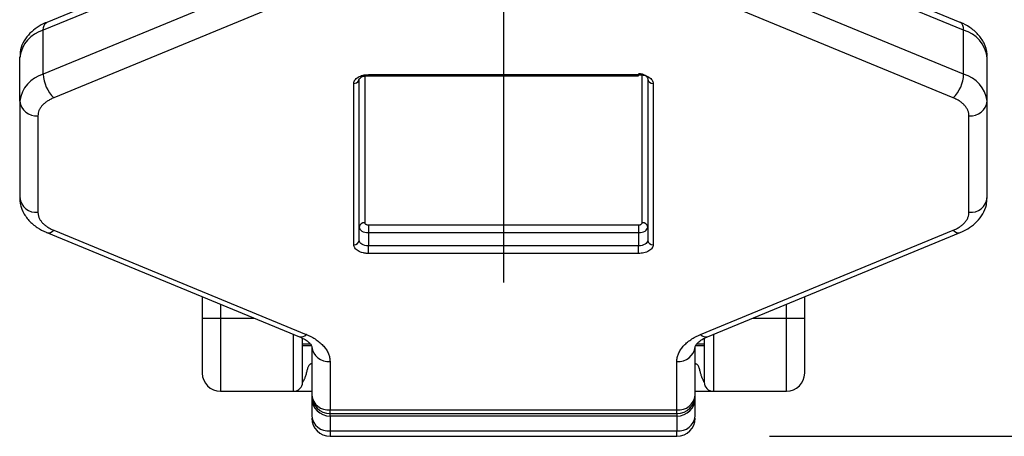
# Model space of a CAD drawing. Header units: millimetres. Extents: x 25 to 1092, y 25 to 838.
# Tile 71 of 81: x 836 to 890, y 435 to 458. Entities that reach past the tile are written whole.
import ezdxf

# ---------------------------------------------------------------- set-up
doc = ezdxf.new("R2010")
doc.units = ezdxf.units.MM
doc.header["$LTSCALE"] = 4
doc.linetypes.add('SLD-Center', pattern=[19.05, 15.24, -1.27, 1.27, -1.27])
doc.linetypes.add('SLD-Solid', pattern=[0])
doc.layers.add('CENTER', color=40, linetype='SLD-Center')
doc.layers.add('DIMENSIONS', color=140, linetype='SLD-Solid', lineweight=25)
doc.styles.add('SLDTEXTSTYLE0', font='VERDANA.TTF')
doc.dimstyles.new('SLDDIMSTYLE1', dxfattribs={"dimtxt": 8.632031, "dimasz": 13.208, "dimexe": 0, "dimexo": 0.0625, "dimgap": 2.158008, "dimtad": 0, "dimtih": 1, "dimtoh": 1, "dimrnd": 1e-09, "dimzin": 4, "dimdsep": 46, "dimtxsty": 'SLDTEXTSTYLE0', "dimsah": 1, "dimcen": 0.09, "dimadec": 0, "dimazin": 1, "dimtfac": 1, "dimtofl": 0, "dimtmove": 0, "dimatfit": 3, "dimfxl": 0, "dimfrac": 2, "dimtolj": 1, "dimtzin": 12, "dimarcsym": 0})

# ---------------------------------------------------------------- blocks, each defined once
blk = doc.blocks.new('_D_5')
at = {"layer": 'DIMENSIONS'}
for p, q in [((879.097, 599.437), (1071.421, 599.437)), ((1058.721, 599.437), (1058.721, 510.816)), ((1045.896, 495.164), (1042.997, 495.164)), ((1042.997, 495.164), (1042.997, 481.445)), ((1071.547, 495.164), (1074.445, 495.164)), ((1074.445, 495.164), (1074.445, 481.445)), ((1042.997, 481.445), (1045.896, 481.445)), ((1074.445, 481.445), (1071.547, 481.445)), ((1058.721, 435.472), (1058.721, 479.513)), ((877.097, 435.472), (1071.421, 435.472))]:
    blk.add_line(p, q, dxfattribs=at)
for points in [[(1058.721, 599.437), (1056.689, 586.229), (1060.753, 586.229)], [(1058.721, 435.472), (1060.753, 448.68), (1056.689, 448.68)]]:
    blk.add_solid(points, dxfattribs=at)
at = {"layer": 'DIMENSIONS', "char_height": 8.4667, "attachment_point": 1, "style": 'SLDTEXTSTYLE0'}
for s, insert in [('164.0', (1042.305, 507.85)), ('6.46', (1045.896, 492.199))]:
    blk.add_mtext(s, dxfattribs=dict(at, insert=insert))
blk = doc.blocks.new('SW_CENTERMARKSYMBOL_0')
at = {"layer": 'CENTER', "color": 0}
for p, q in [((0, 5.08), (0, 24.54)), ((0, 0), (0, 2.54)), ((-5.08, 0), (-24.54, 0)), ((0, 0), (-2.54, 0)), ((0, 0), (0, -2.54)), ((0, 0), (2.54, 0)), ((5.08, 0), (24.54, 0)), ((0, -5.08), (0, -24.54))]:
    blk.add_line(p, q, dxfattribs=at)

msp = doc.modelspace()

# ---------------------------------------------------------------- linework, layer by layer
for p, q in [((851.336, 463.848), (837.499, 458.14)), ((887.536, 458.14), (873.699, 463.848)), ((851.149, 463.415), (837.312, 457.707)), ((887.723, 457.707), (873.886, 463.415)), ((851.149, 461.009), (837.312, 455.3)), ((887.723, 455.3), (873.886, 461.009)), ((851.717, 459.715), (837.881, 454.007)), ((887.154, 454.007), (873.318, 459.715)), ((837.312, 455.3), (837.312, 457.707)), ((887.723, 455.3), (887.723, 457.707)), ((836.017, 453.826), (836.017, 456.233)), ((889.017, 453.826), (889.017, 456.233)), ((855.117, 455.278), (869.917, 455.278)), ((855.117, 455.278), (855.117, 455.218)), ((855.117, 455.218), (869.917, 455.218)), ((869.917, 455.278), (869.917, 455.218)), ((870.117, 447.166), (870.117, 455.314)), ((854.317, 445.962), (854.317, 454.8)), ((854.612, 454.997), (854.617, 455.041)), ((854.617, 446.203), (854.617, 455.041)), ((854.917, 455.199), (854.917, 447.166)), ((870.417, 455.041), (870.417, 446.203)), ((870.717, 454.8), (870.717, 445.962)), ((836.017, 453.826), (836.017, 448.54)), ((889.017, 448.54), (889.017, 453.826)), ((837.017, 453.024), (837.017, 447.738)), ((888.017, 447.738), (888.017, 453.024)), ((837.499, 446.633), (851.336, 440.925)), ((837.881, 446.755), (851.717, 441.047)), ((855.117, 447.046), (869.917, 447.046)), ((855.117, 447.046), (855.117, 446.626)), ((855.117, 446.626), (855.117, 445.904)), ((855.117, 446.626), (869.917, 446.626)), ((869.917, 447.046), (869.917, 446.626)), ((869.917, 446.626), (869.917, 445.904)), ((873.318, 441.047), (887.154, 446.755)), ((873.699, 440.925), (887.536, 446.633)), ((855.117, 445.485), (855.117, 445.904)), ((869.917, 445.904), (855.117, 445.904)), ((869.917, 445.485), (869.917, 445.904)), ((869.917, 445.485), (855.117, 445.485)), ((846.017, 443.119), (846.017, 441.937)), ((879.017, 441.937), (879.017, 443.119)), ((847.017, 442.706), (847.017, 441.937)), ((878.017, 441.937), (878.017, 442.706)), ((846.017, 441.937), (847.017, 441.937)), ((847.017, 441.937), (847.017, 437.937)), ((847.017, 441.937), (848.882, 441.937)), ((876.152, 441.937), (878.017, 441.937)), ((878.017, 437.937), (878.017, 441.937)), ((878.017, 441.937), (879.017, 441.937)), ((851.017, 437.937), (851.017, 441.056)), ((851.348, 440.92), (851.338, 440.924)), ((874.017, 441.056), (874.017, 437.937)), ((851.517, 440.536), (851.927, 440.536)), ((851.517, 440.437), (851.996, 440.437)), ((852.017, 440.373), (852.017, 437.721)), ((873.017, 440.437), (873.517, 440.437)), ((873.017, 437.721), (873.017, 440.373)), ((873.111, 440.536), (873.517, 440.536)), ((853.017, 439.571), (853.017, 436.919)), ((872.017, 436.919), (872.017, 439.571)), ((847.017, 437.937), (851.017, 437.937)), ((852.017, 437.721), (852.017, 437.57)), ((852.017, 437.57), (852.017, 436.571)), ((873.017, 437.57), (873.017, 437.721)), ((873.017, 436.571), (873.017, 437.57)), ((874.017, 437.937), (878.017, 437.937)), ((853.017, 436.919), (872.017, 436.919)), ((853.017, 436.722), (853.017, 436.919)), ((872.017, 436.722), (872.017, 436.919)), ((853.017, 436.722), (872.017, 436.722)), ((853.017, 436.579), (853.017, 436.722)), ((872.017, 436.579), (853.017, 436.579)), ((853.017, 436.579), (853.017, 435.769)), ((872.017, 436.722), (872.017, 436.579)), ((872.017, 436.579), (872.017, 435.769)), ((853.017, 435.769), (872.017, 435.769)), ((853.017, 435.769), (853.017, 435.472)), ((853.017, 435.472), (872.017, 435.472)), ((872.017, 435.472), (872.017, 435.769))]:
    msp.add_line(p, q)
at = {"flags": 128}
for points in [[(837.312, 457.707), (837.323, 457.854), (837.355, 457.976), (837.408, 458.07), (837.479, 458.13), (837.499, 458.14)], [(887.723, 457.707), (887.712, 457.854), (887.679, 457.976), (887.627, 458.07), (887.556, 458.13), (887.536, 458.14)], [(869.917, 455.339), (870.015, 455.333), (870.109, 455.316), (870.195, 455.289), (870.271, 455.252), (870.333, 455.206), (870.379, 455.155), (870.408, 455.099), (870.417, 455.041)], [(854.617, 446.925), (854.627, 446.867), (854.655, 446.811), (854.702, 446.759), (854.764, 446.714), (854.84, 446.677), (854.926, 446.649), (855.02, 446.632), (855.117, 446.626)], [(869.917, 446.626), (870.015, 446.632), (870.109, 446.649), (870.195, 446.677), (870.271, 446.714), (870.333, 446.759), (870.379, 446.811), (870.408, 446.867), (870.417, 446.925)], [(855.117, 445.904), (855.02, 445.91), (854.926, 445.927), (854.84, 445.955), (854.764, 445.992), (854.702, 446.037), (854.655, 446.089), (854.627, 446.145), (854.617, 446.203)], [(870.417, 446.203), (870.408, 446.145), (870.379, 446.089), (870.333, 446.037), (870.271, 445.992), (870.195, 445.955), (870.109, 445.927), (870.015, 445.91), (869.917, 445.904)], [(851.722, 441.045), (851.721, 441.045), (851.721, 441.045), (851.72, 441.046), (851.72, 441.046), (851.719, 441.046), (851.718, 441.046), (851.718, 441.047), (851.717, 441.047)], [(873.318, 441.047), (873.317, 441.047), (873.317, 441.046), (873.316, 441.046), (873.315, 441.046), (873.315, 441.046), (873.314, 441.045), (873.313, 441.045), (873.313, 441.045)]]:
    msp.add_lwpolyline(points, dxfattribs=at)
for centre, radius, start, end in [((837.784, 455.987), 1.784, 105.3435, 172.0616), ((887.251, 455.987), 1.784, 7.9384, 74.6565), ((837.784, 453.58), 1.784, 105.3435, 172.0616), ((839.203, 455.36), 1.892, 181.8024, 225.6472), ((885.832, 455.36), 1.892, 314.3528, 358.1976), ((887.251, 453.58), 1.784, 7.9384, 74.6565), ((854.331, 455.107), 0.307, 267.4134, 328.8255), ((870.691, 455.074), 0.275, 186.9561, 275.5749), ((836.928, 453.938), 0.918, 186.9561, 275.5749), ((888.107, 453.938), 0.918, 264.4251, 353.0439), ((836.928, 448.651), 0.918, 186.9561, 275.5749), ((888.107, 448.651), 0.918, 264.4251, 353.0439), ((854.891, 446.892), 0.275, 84.4251, 173.0439), ((870.144, 446.892), 0.275, 6.9561, 95.5749), ((837.59, 447.005), 0.383, 256.3309, 319.2922), ((887.445, 447.006), 0.384, 220.7509, 283.3598), ((854.344, 446.236), 0.275, 264.4251, 353.0439), ((870.691, 446.236), 0.275, 186.9561, 275.5749), ((851.427, 441.297), 0.383, 256.2481, 319.3038), ((851.429, 441.298), 0.387, 257.8106, 319.1118), ((873.605, 441.297), 0.386, 220.8159, 282.7019), ((873.608, 441.297), 0.383, 220.6962, 283.7519), ((852.928, 440.484), 0.918, 186.9561, 275.5749), ((872.107, 440.484), 0.918, 264.4251, 353.0439), ((847.017, 438.937), 1, 180, 270), ((878.017, 438.937), 1, 270, 0), ((851.017, 438.437), 0.5, 270, 0), ((874.017, 438.437), 0.5, 180, 270), ((852.928, 437.833), 0.918, 186.9561, 275.5749), ((853.017, 437.722), 1, 180.0121, 270.0121), ((872.107, 437.833), 0.918, 264.4251, 353.0439), ((872.018, 437.722), 1, 269.9879, 359.9879), ((852.928, 436.682), 0.918, 186.9561, 275.5749), ((853.017, 436.472), 1, 180, 270), ((872.107, 436.682), 0.918, 264.4251, 353.0439), ((872.017, 436.472), 1, 270, 0)]:
    msp.add_arc(centre, radius, start, end)
for centre, start_param, end_param in [((853.017, 437.57), 3.141593, 4.712389), ((872.017, 437.57), 4.712389, 6.283185)]:
    msp.add_ellipse(centre, major_axis=(1, 0), ratio=0.990416, start_param=start_param, end_param=end_param)
for points, knots in [([(837.503, 458.136), (837.475, 458.126), (837.283, 458.059), (836.964, 457.869), (836.56, 457.55), (836.243, 457.133), (836.041, 456.68), (836.038, 456.367), (836.037, 456.233)], [0, 0, 0, 0, 0.0325437, 0.2209027, 0.4216802, 0.628743, 0.8414507, 1, 1, 1, 1]), ([(888.999, 456.25), (889.004, 456.299), (889.029, 456.556), (888.866, 457.001), (888.533, 457.5), (888.079, 457.867), (887.734, 458.069), (887.543, 458.136), (887.535, 458.139)], [0, 0, 0, 0, 0.05882, 0.309594, 0.544893, 0.777735, 0.990301, 1, 1, 1, 1]), ([(854.317, 454.8), (854.318, 454.815), (854.319, 454.845), (854.33, 454.89), (854.348, 454.933), (854.382, 454.992), (854.444, 455.064), (854.548, 455.14), (854.675, 455.202), (854.817, 455.246), (854.967, 455.273), (855.067, 455.276), (855.117, 455.278)], [0, 0, 0, 0, 0.060243, 0.119999, 0.179808, 0.240207, 0.369955, 0.500129, 0.629877, 0.760052, 0.879922, 1, 1, 1, 1]), ([(854.595, 454.949), (854.598, 454.982), (854.604, 455.049), (854.715, 455.14), (854.89, 455.207), (855.041, 455.215), (855.117, 455.219)], [0, 0, 0, 0, 0.2372251, 0.4819613, 0.7357475, 1, 1, 1, 1]), ([(869.917, 455.278), (869.943, 455.277), (869.993, 455.276), (870.067, 455.27), (870.141, 455.259), (870.24, 455.239), (870.36, 455.202), (870.487, 455.14), (870.591, 455.064), (870.664, 454.979), (870.709, 454.89), (870.715, 454.83), (870.717, 454.8)], [0, 0, 0, 0, 0.060243, 0.119999, 0.179808, 0.240207, 0.369955, 0.500129, 0.629877, 0.760052, 0.879922, 1, 1, 1, 1]), ([(837.881, 454.007), (837.848, 453.993), (837.784, 453.965), (837.693, 453.92), (837.606, 453.871), (837.495, 453.801), (837.369, 453.706), (837.242, 453.581), (837.141, 453.447), (837.07, 453.308), (837.025, 453.166), (837.02, 453.072), (837.017, 453.024)], [0, 0, 0, 0, 0.061656, 0.123126, 0.18463, 0.246385, 0.373086, 0.500054, 0.626754, 0.753722, 0.876795, 1, 1, 1, 1]), ([(888.017, 453.024), (888.017, 453.048), (888.015, 453.095), (888.004, 453.166), (887.987, 453.236), (887.954, 453.33), (887.894, 453.447), (887.793, 453.58), (887.666, 453.706), (887.515, 453.82), (887.346, 453.922), (887.218, 453.979), (887.154, 454.007)], [0, 0, 0, 0, 0.061656, 0.123126, 0.18463, 0.246385, 0.373086, 0.500054, 0.626754, 0.753722, 0.876795, 1, 1, 1, 1]), ([(836.035, 448.523), (836.031, 448.474), (836.005, 448.217), (836.169, 447.772), (836.502, 447.273), (836.956, 446.906), (837.301, 446.704), (837.492, 446.637), (837.5, 446.634)], [0, 0, 0, 0, 0.058817, 0.309576, 0.544861, 0.777689, 0.990242, 1, 1, 1, 1]), ([(887.532, 446.637), (887.56, 446.647), (887.751, 446.714), (888.071, 446.905), (888.474, 447.223), (888.792, 447.64), (888.993, 448.093), (888.997, 448.406), (888.998, 448.54)], [0, 0, 0, 0, 0.032582, 0.220924, 0.421683, 0.628726, 0.841415, 1, 1, 1, 1]), ([(837.017, 447.738), (837.018, 447.714), (837.019, 447.667), (837.03, 447.596), (837.048, 447.526), (837.081, 447.432), (837.141, 447.316), (837.242, 447.182), (837.369, 447.056), (837.52, 446.943), (837.689, 446.84), (837.817, 446.784), (837.881, 446.755)], [0, 0, 0, 0, 0.061656, 0.123126, 0.18463, 0.246385, 0.373086, 0.500054, 0.626754, 0.753722, 0.876795, 1, 1, 1, 1]), ([(887.154, 446.755), (887.187, 446.769), (887.251, 446.797), (887.342, 446.842), (887.429, 446.891), (887.54, 446.961), (887.666, 447.056), (887.793, 447.182), (887.894, 447.316), (887.965, 447.454), (888.009, 447.596), (888.015, 447.691), (888.017, 447.738)], [0, 0, 0, 0, 0.061656, 0.123126, 0.18463, 0.246385, 0.373086, 0.500054, 0.626754, 0.753722, 0.876795, 1, 1, 1, 1]), ([(854.917, 447.166), (854.918, 447.158), (854.919, 447.142), (854.931, 447.12), (854.95, 447.099), (854.983, 447.075), (855.038, 447.051), (855.091, 447.048), (855.117, 447.046)], [0, 0, 0, 0, 0.1272, 0.249746, 0.3727, 0.501075, 0.749743, 1, 1, 1, 1]), ([(869.917, 447.046), (869.931, 447.047), (869.957, 447.047), (869.994, 447.054), (870.029, 447.065), (870.069, 447.085), (870.11, 447.118), (870.115, 447.15), (870.117, 447.166)], [0, 0, 0, 0, 0.1272, 0.249746, 0.3727, 0.501075, 0.749743, 1, 1, 1, 1]), ([(855.117, 445.485), (855.092, 445.485), (855.042, 445.486), (854.967, 445.492), (854.894, 445.503), (854.795, 445.523), (854.675, 445.56), (854.548, 445.622), (854.444, 445.698), (854.371, 445.783), (854.325, 445.872), (854.32, 445.932), (854.317, 445.962)], [0, 0, 0, 0, 0.060243, 0.119999, 0.179808, 0.240207, 0.369955, 0.500129, 0.629877, 0.760052, 0.879922, 1, 1, 1, 1]), ([(870.717, 445.962), (870.717, 445.947), (870.715, 445.917), (870.704, 445.873), (870.687, 445.829), (870.653, 445.77), (870.591, 445.698), (870.487, 445.622), (870.36, 445.56), (870.218, 445.517), (870.068, 445.489), (869.968, 445.486), (869.917, 445.485)], [0, 0, 0, 0, 0.060243, 0.119999, 0.179808, 0.240207, 0.369955, 0.500129, 0.629877, 0.760052, 0.879922, 1, 1, 1, 1]), ([(851.337, 440.921), (851.423, 440.883), (851.614, 440.8), (851.822, 440.651), (851.964, 440.507), (852.015, 440.4), (852.022, 440.39), (852.017, 440.373), (852.017, 440.372)], [0, 0, 0, 0, 0.154834, 0.345019, 0.538812, 0.745083, 0.990466, 1, 1, 1, 1]), ([(851.517, 438.437), (851.517, 438.484), (851.517, 438.556), (851.517, 438.992), (851.517, 439.443), (851.517, 440.005), (851.517, 440.474), (851.517, 440.773), (851.517, 440.837)], [0, 0, 0, 0, 0.300988, 0.464691, 0.628517, 0.79222, 0.956046, 1, 1, 1, 1]), ([(851.722, 441.045), (851.77, 441.024), (851.867, 440.983), (852.004, 440.914), (852.134, 440.842), (852.301, 440.737), (852.49, 440.593), (852.68, 440.405), (852.832, 440.205), (852.938, 439.996), (853.005, 439.784), (853.013, 439.642), (853.017, 439.571)], [0, 0, 0, 0, 0.061672, 0.123147, 0.184645, 0.246383, 0.37313, 0.500054, 0.6268, 0.753725, 0.876818, 1, 1, 1, 1]), ([(872.017, 439.571), (872.018, 439.606), (872.02, 439.677), (872.037, 439.783), (872.063, 439.889), (872.113, 440.03), (872.203, 440.204), (872.354, 440.405), (872.545, 440.593), (872.771, 440.764), (873.026, 440.918), (873.217, 441.002), (873.313, 441.045)], [0, 0, 0, 0, 0.061672, 0.123147, 0.184645, 0.246383, 0.37313, 0.500054, 0.6268, 0.753725, 0.876818, 1, 1, 1, 1]), ([(873.018, 440.374), (873.017, 440.386), (873.016, 440.407), (873.107, 440.558), (873.328, 440.738), (873.533, 440.864), (873.685, 440.917), (873.696, 440.921)], [0, 0, 0, 0, 0.297214, 0.550314, 0.751347, 0.982207, 1, 1, 1, 1]), ([(873.517, 440.831), (873.517, 440.77), (873.517, 440.473), (873.517, 440.005), (873.517, 439.444), (873.517, 438.992), (873.517, 438.556), (873.517, 438.484), (873.517, 438.437)], [0, 0, 0, 0, 0.042815, 0.206713, 0.370734, 0.534632, 0.698654, 1, 1, 1, 1]), ([(852.017, 439.437), (852.001, 439.436), (851.969, 439.434), (851.926, 439.42), (851.885, 439.392), (851.849, 439.344), (851.805, 439.253), (851.773, 439.144), (851.741, 439.029), (851.716, 438.931), (851.689, 438.83), (851.659, 438.736), (851.631, 438.656), (851.599, 438.579), (851.562, 438.504), (851.525, 438.446), (851.52, 438.44), (851.517, 438.437)], [0, 0, 0, 0, 0.036192, 0.069049, 0.100579, 0.144258, 0.200533, 0.325343, 0.395285, 0.466108, 0.549608, 0.629946, 0.691129, 0.745923, 0.83607, 0.917994, 1, 1, 1, 1]), ([(873.517, 438.437), (873.517, 438.438), (873.516, 438.439), (873.507, 438.452), (873.495, 438.473), (873.478, 438.502), (873.459, 438.54), (873.438, 438.586), (873.415, 438.64), (873.39, 438.703), (873.366, 438.773), (873.341, 438.852), (873.309, 438.967), (873.275, 439.094), (873.239, 439.208), (873.214, 439.289), (873.183, 439.348), (873.137, 439.399), (873.08, 439.431), (873.039, 439.435), (873.017, 439.437)], [0, 0, 0, 0, 0.038908, 0.077215, 0.115938, 0.156059, 0.198466, 0.243912, 0.293011, 0.346249, 0.404011, 0.466596, 0.534238, 0.671945, 0.760787, 0.80078, 0.858701, 0.908446, 0.953889, 1, 1, 1, 1]), ([(851.017, 437.937), (851.017, 437.937), (851.043, 437.937), (851.08, 437.937), (851.092, 437.937), (851.142, 437.937), (851.179, 437.937), (851.396, 437.937), (851.556, 437.937), (852.017, 437.937)], [0, 0, 0, 0, 0.25, 0.25, 0.5, 0.5, 0.75, 0.75, 1, 1, 1, 1]), ([(873.017, 437.937), (873.479, 437.937), (873.639, 437.937), (873.856, 437.937), (873.892, 437.937), (873.942, 437.937), (873.955, 437.937), (873.992, 437.937), (874.017, 437.937), (874.017, 437.937)], [0, 0, 0, 0, 0.25, 0.25, 0.5, 0.5, 0.75, 0.75, 1, 1, 1, 1])]:
    msp.add_open_spline(points, degree=3, knots=knots)
for points in [[(846.017, 441.937), (846.017, 440.281), (846.017, 438.937), (846.017, 438.937)], [(879.017, 438.937), (879.017, 438.937), (879.017, 440.281), (879.017, 441.937)]]:
    msp.add_open_spline(points, degree=3)

# ---------------------------------------------------------------- block references
at = {"layer": 'CENTER'}
msp.add_blockref('SW_CENTERMARKSYMBOL_0', (862.517, 468.437), dxfattribs=at)

# ---------------------------------------------------------------- dimensions: what is measured, and where the dimension line sits
at = {"layer": 'DIMENSIONS'}
dim = msp.add_linear_dim(base=(1058.7212, 435.4724), p1=(874.0174, 599.4367), p2=(872.0174, 435.4724), angle=90, dimstyle='SLDDIMSTYLE1', dxfattribs=at)
dim.commit()
dim.dimension.update_dxf_attribs({"geometry": '_D_5', "text_midpoint": (1058.7212, 495.1642), "dimtype": 160})

doc.saveas('drawing.dxf')
